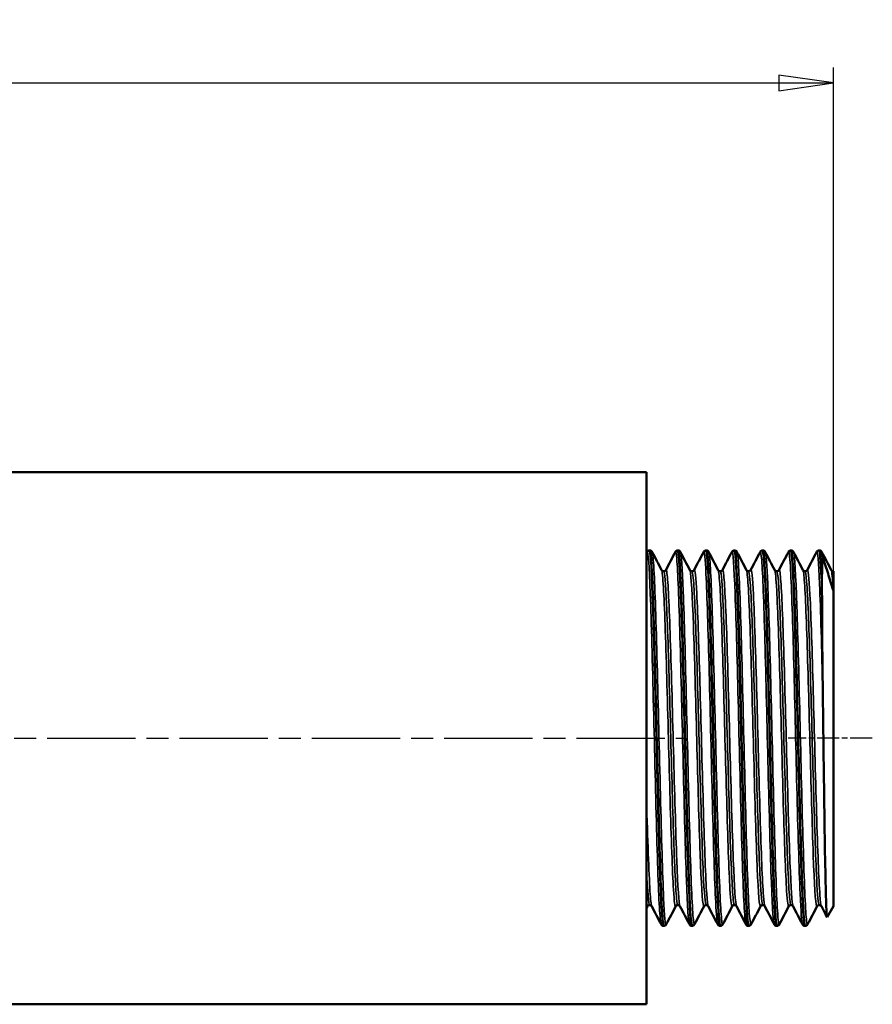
# Model space of a CAD drawing. Header units: millimetres. Extents: x -134 to 549, y -69 to 356.
# Tile 10 of 13: x 55 to 110, y 198 to 261. Entities that reach past the tile are written whole.
import ezdxf

# ---------------------------------------------------------------- set-up
doc = ezdxf.new("R2010")
doc.units = ezdxf.units.MM
doc.linetypes.add('CHAIN', pattern=[0.7087, 0.4724, -0.0591, 0.1181, -0.0591])
for name, color, linetype, lineweight in [('Видимые тонкие (ГОСТ)', 7, 'Continuous', 35), ('Видимый контур (ГОСТ)', 7, 'Continuous', 50), ('Осевая линия (ГОСТ)', 7, 'Continuous', 25), ('Размер (ГОСТ)', 7, 'Continuous', 25)]:
    doc.layers.add(name, color=color, linetype=linetype, lineweight=lineweight)
doc.styles.add('Обычный текст (ГОСТ)', font='GOST Common Italic.ttf')
doc.dimstyles.new('Обычный (ГОСТ)', dxfattribs={"dimtxt": 3.5, "dimasz": 3.5, "dimexe": 1, "dimexo": 0, "dimgap": 0.5, "dimtad": 1, "dimrnd": 1e-08, "dimtxsty": 'Обычный текст (ГОСТ)', "dimblk": 'Filled-1', "dimcen": 0.09, "dimdle": 15, "dimclrd": 256, "dimclre": 256, "dimclrt": 256, "dimazin": 2, "dimtfac": 0.714286, "dimtdec": 3, "dimtmove": 0, "dimatfit": 3, "dimfxl": 1, "dimtolj": 1, "dimlwd": 25, "dimlwe": 25, "dimarcsym": 0})

# ---------------------------------------------------------------- blocks, each defined once
blk = doc.blocks.new('Filled-1')
at = {"color": 0}
for p, q in [((0, 0), (-1, 0.143)), ((-1, 0.143), (-1, -0.143)), ((-1, 0), (0, 0)), ((-1, -0.143), (0, 0))]:
    blk.add_line(p, q, dxfattribs=at)
at = {"color": 0, "flags": 128}
blk.add_lwpolyline([(-1, -0.143), (0, 0), (-1, 0.143), (-1, -0.143)], dxfattribs=at)
at = {"color": 0}
blk.add_solid([(-1, -0.143), (0, 0), (-1, 0.143), (-1, -0.143)], dxfattribs=at)
blk = doc.blocks.new('*D9')
at = {"layer": 'Defpoints', "color": 0, "linetype": 'Continuous', "transparency": 16777216}
for p in [(107.025, 256.997), (25.025, 231.997), (107.025, 224.423)]:
    blk.add_point(p, dxfattribs=at)
at = {"layer": 'Размер (ГОСТ)', "linetype": 'Continuous', "lineweight": 25, "transparency": 16777216}
for p, q in [((25.025, 231.997), (25.025, 257.997)), ((107.025, 224.423), (107.025, 257.997)), ((28.525, 256.997), (103.525, 256.997))]:
    blk.add_line(p, q, dxfattribs=at)
at = {"layer": 'Размер (ГОСТ)', "linetype": 'Continuous', "lineweight": 25, "transparency": 16777216, "xscale": 3.5, "yscale": 3.5, "zscale": 3.5, "rotation": 180}
blk.add_blockref('Filled-1', (25.025, 256.997), dxfattribs=at)
at = {"layer": 'Размер (ГОСТ)', "linetype": 'Continuous', "lineweight": 25, "transparency": 16777216, "xscale": 3.5, "yscale": 3.5, "zscale": 3.5}
blk.add_blockref('Filled-1', (107.025, 256.997), dxfattribs=at)
at = {"layer": 'Размер (ГОСТ)', "linetype": 'Continuous', "lineweight": 25, "transparency": 16777216, "insert": (36.092, 260.997), "char_height": 3.5, "attachment_point": 1, "style": 'Обычный текст (ГОСТ)'}
blk.add_mtext('\\A1;82', dxfattribs=at)

msp = doc.modelspace()

# ---------------------------------------------------------------- linework, layer by layer
at = {"layer": 'Видимые тонкие (ГОСТ)'}
for points, knots in [([(95.962, 202.941), (95.946, 202.969), (95.93, 203.05), (95.915, 203.186), (95.845, 203.782), (95.776, 205.422), (95.707, 207.713), (95.638, 210.015), (95.568, 212.956), (95.499, 215.826), (95.43, 218.683), (95.36, 221.444), (95.291, 223.449), (95.222, 225.457), (95.153, 226.689), (95.084, 226.851), (95.074, 226.875), (95.064, 226.877), (95.054, 226.858)], [44.028637, 44.028637, 44.028637, 44.028637, 44.191976, 44.191976, 44.191976, 44.909544, 44.909544, 44.909544, 45.630741, 45.630741, 45.630741, 46.34867, 46.34867, 46.34867, 47.067402, 47.067402, 47.067402, 47.17023, 47.17023, 47.17023, 47.17023]), ([(96.293, 202.939), (96.236, 202.837), (96.179, 203.431), (96.122, 204.647), (96.053, 206.13), (95.984, 208.526), (95.915, 211.26), (95.845, 213.988), (95.776, 217.03), (95.707, 219.658), (95.638, 222.299), (95.568, 224.499), (95.499, 225.726), (95.461, 226.398), (95.423, 226.776), (95.385, 226.85)], [37.652772, 37.652772, 37.652772, 37.652772, 38.242263, 38.242263, 38.242263, 38.961226, 38.961226, 38.961226, 39.678795, 39.678795, 39.678795, 40.399992, 40.399992, 40.399992, 40.794365, 40.794365, 40.794365, 40.794365]), ([(97.778, 202.937), (97.714, 203.064), (97.651, 204.074), (97.588, 205.778), (97.518, 207.641), (97.449, 210.317), (97.379, 213.163), (97.31, 216.004), (97.241, 218.989), (97.171, 221.401), (97.102, 223.809), (97.033, 225.625), (96.964, 226.411), (96.932, 226.766), (96.901, 226.91), (96.87, 226.85)], [37.745452, 37.745452, 37.745452, 37.745452, 38.404085, 38.404085, 38.404085, 39.12453, 39.12453, 39.12453, 39.844106, 39.844106, 39.844106, 40.56289, 40.56289, 40.56289, 40.887044, 40.887044, 40.887044, 40.887044]), ([(98.109, 202.945), (98.074, 202.878), (98.04, 203.064), (98.005, 203.508), (97.935, 204.397), (97.866, 206.314), (97.796, 208.795), (97.727, 211.272), (97.657, 214.289), (97.588, 217.119), (97.518, 219.944), (97.449, 222.557), (97.379, 224.328), (97.32, 225.847), (97.26, 226.735), (97.201, 226.856)], [31.369587, 31.369587, 31.369587, 31.369587, 31.729528, 31.729528, 31.729528, 32.451944, 32.451944, 32.451944, 33.173336, 33.173336, 33.173336, 33.893781, 33.893781, 33.893781, 34.511179, 34.511179, 34.511179, 34.511179]), ([(99.594, 202.944), (99.551, 203.03), (99.508, 203.507), (99.465, 204.353), (99.395, 205.712), (99.326, 208.012), (99.257, 210.7), (99.188, 213.386), (99.118, 216.437), (99.049, 219.121), (98.98, 221.803), (98.911, 224.096), (98.842, 225.451), (98.79, 226.465), (98.738, 226.946), (98.686, 226.853)], [31.462266, 31.462266, 31.462266, 31.462266, 31.909506, 31.909506, 31.909506, 32.62856, 32.62856, 32.62856, 33.347234, 33.347234, 33.347234, 34.065546, 34.065546, 34.065546, 34.603859, 34.603859, 34.603859, 34.603859]), ([(99.925, 202.94), (99.91, 202.91), (99.896, 202.927), (99.881, 202.992), (99.811, 203.298), (99.742, 204.673), (99.673, 206.786), (99.603, 208.898), (99.534, 211.73), (99.465, 214.6), (99.395, 217.469), (99.326, 220.352), (99.257, 222.558), (99.188, 224.762), (99.118, 226.271), (99.049, 226.722), (99.038, 226.792), (99.028, 226.836), (99.017, 226.855)], [25.086401, 25.086401, 25.086401, 25.086401, 25.239427, 25.239427, 25.239427, 25.959301, 25.959301, 25.959301, 26.678756, 26.678756, 26.678756, 27.397811, 27.397811, 27.397811, 28.116485, 28.116485, 28.116485, 28.227994, 28.227994, 28.227994, 28.227994]), ([(101.41, 202.943), (101.387, 202.985), (101.364, 203.139), (101.341, 203.407), (101.271, 204.218), (101.202, 206.07), (101.132, 208.512), (101.062, 210.952), (100.993, 213.961), (100.923, 216.808), (100.854, 219.654), (100.784, 222.314), (100.714, 224.145), (100.645, 225.975), (100.575, 226.96), (100.506, 226.864), (100.505, 226.862), (100.503, 226.86), (100.502, 226.858)], [25.179081, 25.179081, 25.179081, 25.179081, 25.417698, 25.417698, 25.417698, 26.14105, 26.14105, 26.14105, 26.863845, 26.863845, 26.863845, 27.586105, 27.586105, 27.586105, 28.307848, 28.307848, 28.307848, 28.320674, 28.320674, 28.320674, 28.320674]), ([(101.741, 202.938), (101.678, 202.821), (101.614, 203.591), (101.55, 205.107), (101.481, 206.77), (101.411, 209.317), (101.341, 212.128), (101.271, 214.936), (101.202, 217.984), (101.132, 220.532), (101.062, 223.077), (100.993, 225.1), (100.923, 226.111), (100.893, 226.547), (100.863, 226.793), (100.833, 226.85)], [18.803216, 18.803216, 18.803216, 18.803216, 19.463021, 19.463021, 19.463021, 20.186949, 20.186949, 20.186949, 20.9103, 20.9103, 20.9103, 21.633096, 21.633096, 21.633096, 21.944809, 21.944809, 21.944809, 21.944809]), ([(103.226, 202.937), (103.225, 202.938), (103.224, 202.94), (103.223, 202.942), (103.154, 203.103), (103.085, 204.334), (103.016, 206.339), (102.947, 208.344), (102.877, 211.106), (102.808, 213.964), (102.739, 216.821), (102.67, 219.75), (102.601, 222.048), (102.531, 224.346), (102.462, 225.995), (102.393, 226.6), (102.368, 226.819), (102.343, 226.901), (102.318, 226.851)], [18.895896, 18.895896, 18.895896, 18.895896, 18.905625, 18.905625, 18.905625, 19.624065, 19.624065, 19.624065, 20.342328, 20.342328, 20.342328, 21.060418, 21.060418, 21.060418, 21.77834, 21.77834, 21.77834, 22.037488, 22.037488, 22.037488, 22.037488]), ([(103.557, 202.944), (103.515, 202.866), (103.473, 203.161), (103.431, 203.822), (103.362, 204.912), (103.293, 206.99), (103.223, 209.557), (103.154, 212.123), (103.085, 215.157), (103.016, 217.931), (102.947, 220.704), (102.877, 223.193), (102.808, 224.804), (102.755, 226.037), (102.702, 226.746), (102.649, 226.854)], [12.520031, 12.520031, 12.520031, 12.520031, 12.956253, 12.956253, 12.956253, 13.674876, 13.674876, 13.674876, 14.393316, 14.393316, 14.393316, 15.111578, 15.111578, 15.111578, 15.661624, 15.661624, 15.661624, 15.661624]), ([(105.042, 202.941), (104.99, 203.047), (104.939, 203.727), (104.887, 204.913), (104.817, 206.5), (104.748, 208.977), (104.679, 211.75), (104.609, 214.522), (104.54, 217.564), (104.471, 220.146), (104.401, 222.728), (104.332, 224.826), (104.263, 225.938), (104.22, 226.623), (104.177, 226.929), (104.134, 226.85)], [12.61271, 12.61271, 12.61271, 12.61271, 13.151151, 13.151151, 13.151151, 13.871181, 13.871181, 13.871181, 14.590995, 14.590995, 14.590995, 15.310599, 15.310599, 15.310599, 15.754303, 15.754303, 15.754303, 15.754303]), ([(105.373, 202.943), (105.35, 202.896), (105.327, 202.965), (105.303, 203.154), (105.234, 203.715), (105.164, 205.332), (105.095, 207.614), (105.026, 209.896), (104.956, 212.824), (104.887, 215.692), (104.817, 218.559), (104.748, 221.343), (104.679, 223.372), (104.609, 225.402), (104.54, 226.66), (104.471, 226.846), (104.469, 226.85), (104.467, 226.854), (104.465, 226.858)], [6.236846, 6.236846, 6.236846, 6.236846, 6.479678, 6.479678, 6.479678, 7.200152, 7.200152, 7.200152, 7.920402, 7.920402, 7.920402, 8.640431, 8.640431, 8.640431, 9.360246, 9.360246, 9.360246, 9.378438, 9.378438, 9.378438, 9.378438]), ([(106.345, 217.865), (106.276, 220.656), (106.206, 223.166), (106.137, 224.789), (106.075, 226.239), (106.013, 226.97), (105.95, 226.856)], [8.10451, 8.10451, 8.10451, 8.10451, 8.826182, 8.826182, 8.826182, 9.471118, 9.471118, 9.471118, 9.471118]), ([(96.899, 204.106), (96.851, 204.018), (96.802, 204.376), (96.754, 205.163), (96.682, 206.336), (96.61, 208.45), (96.538, 210.96), (96.466, 213.448), (96.395, 216.301), (96.324, 218.793), (96.252, 221.278), (96.181, 223.381), (96.11, 224.571), (96.07, 225.233), (96.031, 225.609), (95.991, 225.687)], [37.647801, 37.647801, 37.647801, 37.647801, 38.149336, 38.149336, 38.149336, 38.897205, 38.897205, 38.897205, 39.638534, 39.638534, 39.638534, 40.377755, 40.377755, 40.377755, 40.789394, 40.789394, 40.789394, 40.789394]), ([(97.035, 204.184), (97.009, 204.183), (96.982, 204.317), (96.955, 204.59), (96.884, 205.316), (96.813, 207.014), (96.742, 209.257), (96.67, 211.521), (96.598, 214.319), (96.526, 216.934), (96.455, 219.54), (96.383, 221.937), (96.311, 223.516), (96.25, 224.869), (96.189, 225.609), (96.127, 225.615)], [37.699112, 37.699112, 37.699112, 37.699112, 37.977663, 37.977663, 37.977663, 38.715829, 38.715829, 38.715829, 39.46106, 39.46106, 39.46106, 40.203846, 40.203846, 40.203846, 40.840704, 40.840704, 40.840704, 40.840704]), ([(97.172, 204.1), (97.103, 204.234), (97.035, 205.3), (96.967, 207.059), (96.896, 208.887), (96.825, 211.446), (96.754, 214.093), (96.682, 216.781), (96.61, 219.533), (96.538, 221.64), (96.466, 223.729), (96.395, 225.162), (96.324, 225.577), (96.304, 225.694), (96.284, 225.73), (96.264, 225.689)], [37.750423, 37.750423, 37.750423, 37.750423, 38.458859, 38.458859, 38.458859, 39.195495, 39.195495, 39.195495, 39.943364, 39.943364, 39.943364, 40.684693, 40.684693, 40.684693, 40.892015, 40.892015, 40.892015, 40.892015]), ([(98.715, 204.102), (98.703, 204.077), (98.69, 204.082), (98.678, 204.118), (98.607, 204.325), (98.536, 205.546), (98.465, 207.476), (98.393, 209.426), (98.322, 212.08), (98.25, 214.761), (98.178, 217.436), (98.107, 220.111), (98.035, 222.105), (97.964, 224.096), (97.892, 225.389), (97.821, 225.655), (97.816, 225.672), (97.812, 225.685), (97.807, 225.694)], [31.364616, 31.364616, 31.364616, 31.364616, 31.493963, 31.493963, 31.493963, 32.230221, 32.230221, 32.230221, 32.974101, 32.974101, 32.974101, 33.716522, 33.716522, 33.716522, 34.457768, 34.457768, 34.457768, 34.506208, 34.506208, 34.506208, 34.506208]), ([(98.851, 204.179), (98.791, 204.186), (98.73, 204.911), (98.669, 206.241), (98.598, 207.796), (98.527, 210.163), (98.456, 212.746), (98.384, 215.355), (98.312, 218.158), (98.24, 220.438), (98.169, 222.713), (98.097, 224.445), (98.025, 225.189), (97.998, 225.472), (97.971, 225.611), (97.943, 225.61)], [31.415927, 31.415927, 31.415927, 31.415927, 32.04686, 32.04686, 32.04686, 32.784675, 32.784675, 32.784675, 33.529892, 33.529892, 33.529892, 34.273843, 34.273843, 34.273843, 34.557519, 34.557519, 34.557519, 34.557519]), ([(98.988, 204.108), (98.955, 204.169), (98.923, 204.429), (98.891, 204.887), (98.82, 205.891), (98.749, 207.833), (98.678, 210.228), (98.607, 212.621), (98.536, 215.442), (98.465, 217.985), (98.393, 220.554), (98.322, 222.814), (98.25, 224.186), (98.193, 225.271), (98.137, 225.793), (98.08, 225.691)], [31.467237, 31.467237, 31.467237, 31.467237, 31.803517, 31.803517, 31.803517, 32.540122, 32.540122, 32.540122, 33.27638, 33.27638, 33.27638, 34.02026, 34.02026, 34.02026, 34.60883, 34.60883, 34.60883, 34.60883]), ([(100.531, 204.106), (100.482, 204.017), (100.433, 204.387), (100.384, 205.195), (100.313, 206.371), (100.242, 208.464), (100.171, 210.945), (100.099, 213.424), (100.028, 216.267), (99.957, 218.755), (99.886, 221.242), (99.815, 223.351), (99.743, 224.55), (99.703, 225.225), (99.663, 225.608), (99.623, 225.687)], [25.08143, 25.08143, 25.08143, 25.08143, 25.589725, 25.589725, 25.589725, 26.329323, 26.329323, 26.329323, 27.068433, 27.068433, 27.068433, 27.807073, 27.807073, 27.807073, 28.223023, 28.223023, 28.223023, 28.223023]), ([(100.668, 204.184), (100.643, 204.182), (100.618, 204.295), (100.594, 204.526), (100.522, 205.196), (100.451, 206.855), (100.379, 209.082), (100.308, 211.306), (100.236, 214.076), (100.165, 216.687), (100.094, 219.297), (100.022, 221.723), (99.951, 223.35), (99.887, 224.806), (99.823, 225.61), (99.76, 225.616)], [25.132741, 25.132741, 25.132741, 25.132741, 25.388457, 25.388457, 25.388457, 26.130134, 26.130134, 26.130134, 26.871298, 26.871298, 26.871298, 27.611971, 27.611971, 27.611971, 28.274334, 28.274334, 28.274334, 28.274334]), ([(100.804, 204.1), (100.735, 204.234), (100.667, 205.31), (100.598, 207.083), (100.527, 208.926), (100.456, 211.505), (100.384, 214.166), (100.313, 216.826), (100.242, 219.541), (100.171, 221.627), (100.099, 223.712), (100.028, 225.147), (99.957, 225.571), (99.937, 225.692), (99.916, 225.73), (99.896, 225.689)], [25.184052, 25.184052, 25.184052, 25.184052, 25.895774, 25.895774, 25.895774, 26.635884, 26.635884, 26.635884, 27.375482, 27.375482, 27.375482, 28.114591, 28.114591, 28.114591, 28.325645, 28.325645, 28.325645, 28.325645]), ([(102.347, 204.101), (102.338, 204.082), (102.329, 204.081), (102.319, 204.097), (102.248, 204.218), (102.177, 205.355), (102.107, 207.225), (102.033, 209.169), (101.959, 211.886), (101.885, 214.645), (101.814, 217.324), (101.742, 220.014), (101.67, 222.029), (101.599, 224.041), (101.527, 225.359), (101.456, 225.646), (101.45, 225.668), (101.445, 225.684), (101.439, 225.694)], [18.798245, 18.798245, 18.798245, 18.798245, 18.89513, 18.89513, 18.89513, 19.631379, 19.631379, 19.631379, 20.397033, 20.397033, 20.397033, 21.140658, 21.140658, 21.140658, 21.883642, 21.883642, 21.883642, 21.939838, 21.939838, 21.939838, 21.939838]), ([(102.484, 204.181), (102.428, 204.187), (102.373, 204.781), (102.318, 205.893), (102.247, 207.324), (102.176, 209.599), (102.105, 212.148), (102.031, 214.791), (101.957, 217.701), (101.883, 220.094), (101.812, 222.423), (101.74, 224.238), (101.668, 225.074), (101.637, 225.433), (101.606, 225.61), (101.576, 225.609)], [18.849556, 18.849556, 18.849556, 18.849556, 19.423158, 19.423158, 19.423158, 20.160977, 20.160977, 20.160977, 20.926427, 20.926427, 20.926427, 21.671632, 21.671632, 21.671632, 21.991149, 21.991149, 21.991149, 21.991149]), ([(102.62, 204.107), (102.591, 204.162), (102.561, 204.38), (102.532, 204.761), (102.461, 205.684), (102.39, 207.558), (102.319, 209.913), (102.248, 212.268), (102.177, 215.081), (102.107, 217.647), (102.033, 220.316), (101.959, 222.688), (101.885, 224.126), (101.827, 225.251), (101.77, 225.795), (101.712, 225.691)], [18.900867, 18.900867, 18.900867, 18.900867, 19.204869, 19.204869, 19.204869, 19.941289, 19.941289, 19.941289, 20.677538, 20.677538, 20.677538, 21.443192, 21.443192, 21.443192, 22.042459, 22.042459, 22.042459, 22.042459]), ([(104.163, 204.106), (104.117, 204.021), (104.07, 204.35), (104.024, 205.08), (103.953, 206.193), (103.882, 208.23), (103.81, 210.679), (103.739, 213.126), (103.668, 215.96), (103.597, 218.469), (103.526, 220.977), (103.455, 223.136), (103.384, 224.402), (103.341, 225.167), (103.298, 225.602), (103.255, 225.687)], [12.51506, 12.51506, 12.51506, 12.51506, 12.998579, 12.998579, 12.998579, 13.736333, 13.736333, 13.736333, 14.47388, 14.47388, 14.47388, 15.211227, 15.211227, 15.211227, 15.656653, 15.656653, 15.656653, 15.656653]), ([(104.3, 204.183), (104.28, 204.18), (104.26, 204.255), (104.24, 204.408), (104.168, 204.954), (104.097, 206.495), (104.026, 208.641), (103.955, 210.786), (103.883, 213.516), (103.812, 216.14), (103.741, 218.763), (103.67, 221.256), (103.599, 222.988), (103.53, 224.665), (103.461, 225.615), (103.392, 225.617)], [12.566371, 12.566371, 12.566371, 12.566371, 12.774487, 12.774487, 12.774487, 13.514027, 13.514027, 13.514027, 14.253356, 14.253356, 14.253356, 14.992478, 14.992478, 14.992478, 15.707963, 15.707963, 15.707963, 15.707963]), ([(104.436, 204.1), (104.37, 204.232), (104.303, 205.241), (104.237, 206.916), (104.166, 208.71), (104.095, 211.251), (104.024, 213.899), (103.953, 216.547), (103.882, 219.276), (103.81, 221.4), (103.739, 223.523), (103.668, 225.022), (103.597, 225.518), (103.574, 225.68), (103.551, 225.735), (103.528, 225.688)], [12.617681, 12.617681, 12.617681, 12.617681, 13.306774, 13.306774, 13.306774, 14.044738, 14.044738, 14.044738, 14.782492, 14.782492, 14.782492, 15.520039, 15.520039, 15.520039, 15.759274, 15.759274, 15.759274, 15.759274]), ([(105.98, 204.102), (105.968, 204.079), (105.957, 204.081), (105.946, 204.109), (105.874, 204.283), (105.803, 205.483), (105.732, 207.406), (105.661, 209.328), (105.589, 211.953), (105.518, 214.617), (105.447, 217.281), (105.376, 219.958), (105.304, 221.973), (105.233, 223.987), (105.162, 225.319), (105.091, 225.633), (105.084, 225.662), (105.078, 225.682), (105.071, 225.694)], [6.231875, 6.231875, 6.231875, 6.231875, 6.348692, 6.348692, 6.348692, 7.088529, 7.088529, 7.088529, 7.828114, 7.828114, 7.828114, 8.567452, 8.567452, 8.567452, 9.306547, 9.306547, 9.306547, 9.373467, 9.373467, 9.373467, 9.373467]), ([(106.116, 204.181), (106.061, 204.188), (106.007, 204.766), (105.952, 205.853), (105.881, 207.275), (105.809, 209.555), (105.738, 212.114), (105.666, 214.671), (105.595, 217.482), (105.524, 219.833), (105.452, 222.183), (105.381, 224.051), (105.309, 224.962), (105.276, 225.394), (105.242, 225.609), (105.208, 225.609)], [6.283185, 6.283185, 6.283185, 6.283185, 6.849912, 6.849912, 6.849912, 7.591335, 7.591335, 7.591335, 8.332504, 8.332504, 8.332504, 9.073425, 9.073425, 9.073425, 9.424778, 9.424778, 9.424778, 9.424778]), ([(106.252, 204.108), (106.221, 204.166), (106.191, 204.404), (106.16, 204.823), (106.088, 205.792), (106.017, 207.715), (105.946, 210.106), (105.874, 212.496), (105.803, 215.33), (105.732, 217.892), (105.661, 220.453), (105.589, 222.717), (105.518, 224.111), (105.46, 225.246), (105.402, 225.796), (105.344, 225.692)], [6.334496, 6.334496, 6.334496, 6.334496, 6.654756, 6.654756, 6.654756, 7.394851, 7.394851, 7.394851, 8.134688, 8.134688, 8.134688, 8.874273, 8.874273, 8.874273, 9.476089, 9.476089, 9.476089, 9.476089]), ([(95.356, 204.109), (95.319, 204.18), (95.282, 204.509), (95.245, 205.09), (95.172, 206.245), (95.098, 208.386), (95.025, 210.941)], [44.033608, 44.033608, 44.033608, 44.033608, 44.416692, 44.416692, 44.416692, 45.178446, 45.178446, 45.178446, 45.178446])]:
    msp.add_open_spline(points, degree=3, knots=knots, dxfattribs=at)
for points in [[(106.345, 226.444), (106.324, 226.678), (106.303, 226.813), (106.281, 226.852)], [(107.016, 224.406), (106.973, 225.168), (106.93, 225.602), (106.888, 225.687)], [(107.025, 225.617), (107.024, 225.617), (107.024, 225.617), (107.024, 225.617)], [(95.219, 204.178), (95.154, 204.183), (95.09, 205.016), (95.025, 206.515)], [(95.083, 204.105), (95.064, 204.066), (95.044, 204.098), (95.025, 204.207)]]:
    msp.add_open_spline(points, degree=3, dxfattribs=at)
at = {"layer": 'Видимый контур (ГОСТ)'}
for p, q in [((25.025, 231.997), (95.025, 231.997)), ((95.025, 197.797), (95.025, 231.997)), ((95.025, 226.802), (95.054, 226.858)), ((95.211, 226.962), (95.228, 226.962)), ((97.027, 226.962), (97.044, 226.962)), ((98.843, 226.962), (98.86, 226.962)), ((100.659, 226.962), (100.676, 226.962)), ((102.475, 226.962), (102.492, 226.962)), ((104.291, 226.962), (104.308, 226.962)), ((106.107, 226.962), (106.124, 226.962)), ((107.024, 225.617), (107.025, 225.617)), ((107.025, 225.617), (107.025, 225.617)), ((107.025, 225.617), (107.025, 224.395)), ((106.293, 224.977), (106.293, 224.571)), ((107.025, 204.1), (107.025, 224.395)), ((95.083, 204.1), (95.025, 203.988)), ((107.025, 204.1), (106.622, 203.403)), ((96.119, 202.832), (96.136, 202.832)), ((97.935, 202.832), (97.952, 202.832)), ((99.751, 202.832), (99.768, 202.832)), ((101.567, 202.832), (101.584, 202.832)), ((103.383, 202.832), (103.4, 202.832)), ((105.199, 202.832), (105.216, 202.832)), ((25.025, 197.797), (95.025, 197.797))]:
    msp.add_line(p, q, dxfattribs=at)
for points, knots in [([(95.054, 226.858), (95.061, 226.872), (95.071, 226.89), (95.104, 226.922), (95.119, 226.933), (95.159, 226.953), (95.184, 226.961), (95.21, 226.962)], [0, 0, 0, 0, 0.02818101, 0.02818101, 0.04284015, 0.04284015, 0.05802253, 0.05802253, 0.05802253, 0.05802253]), ([(95.21, 226.961), (95.218, 226.962), (95.225, 226.951), (95.233, 226.927), (95.302, 226.705), (95.372, 225.403), (95.441, 223.333), (95.51, 221.263), (95.58, 218.445), (95.649, 215.555), (95.718, 212.665), (95.788, 209.729), (95.857, 207.452), (95.926, 205.176), (95.996, 203.578), (96.065, 203.041), (96.083, 202.902), (96.101, 202.835), (96.119, 202.837)], [-47.124957, -47.124957, -47.124957, -47.124957, -47.04735, -47.04735, -47.04735, -46.327362, -46.327362, -46.327362, -45.607616, -45.607616, -45.607616, -44.888107, -44.888107, -44.888107, -44.168831, -44.168831, -44.168831, -43.982297, -43.982297, -43.982297, -43.982297]), ([(95.228, 226.962), (95.265, 226.96), (95.299, 226.946), (95.343, 226.916), (95.356, 226.901), (95.374, 226.877), (95.38, 226.867), (95.385, 226.858)], [0, 0, 0, 0, 0.02098039, 0.02098039, 0.04046076, 0.04046076, 0.05799333, 0.05799333, 0.05799333, 0.05799333]), ([(96.136, 202.835), (96.123, 202.833), (96.11, 202.868), (96.097, 202.94), (96.028, 203.325), (95.959, 204.776), (95.89, 206.946), (95.818, 209.209), (95.746, 212.235), (95.674, 215.243), (95.604, 218.134), (95.535, 220.982), (95.466, 223.102), (95.397, 225.214), (95.328, 226.586), (95.259, 226.893), (95.248, 226.939), (95.238, 226.961), (95.228, 226.96)], [37.698045, 37.698045, 37.698045, 37.698045, 37.83295, 37.83295, 37.83295, 38.550359, 38.550359, 38.550359, 39.298556, 39.298556, 39.298556, 40.017772, 40.017772, 40.017772, 40.733926, 40.733926, 40.733926, 40.840704, 40.840704, 40.840704, 40.840704]), ([(96.87, 226.858), (96.878, 226.872), (96.887, 226.89), (96.92, 226.922), (96.935, 226.933), (96.975, 226.953), (97, 226.961), (97.027, 226.962)], [0, 0, 0, 0, 0.02818101, 0.02818101, 0.04284015, 0.04284015, 0.05802253, 0.05802253, 0.05802253, 0.05802253]), ([(97.027, 226.955), (97.052, 226.958), (97.078, 226.821), (97.103, 226.541), (97.173, 225.785), (97.242, 223.991), (97.311, 221.588), (97.38, 219.186), (97.449, 216.197), (97.518, 213.334), (97.588, 210.473), (97.657, 207.763), (97.726, 205.853), (97.795, 203.943), (97.864, 202.849), (97.933, 202.832), (97.934, 202.832), (97.934, 202.832), (97.935, 202.832)], [-40.841771, -40.841771, -40.841771, -40.841771, -40.575771, -40.575771, -40.575771, -39.85779, -39.85779, -39.85779, -39.140008, -39.140008, -39.140008, -38.42242, -38.42242, -38.42242, -37.705022, -37.705022, -37.705022, -37.699112, -37.699112, -37.699112, -37.699112]), ([(97.044, 226.962), (97.081, 226.96), (97.115, 226.946), (97.159, 226.916), (97.172, 226.901), (97.19, 226.877), (97.196, 226.867), (97.201, 226.858)], [0, 0, 0, 0, 0.02098039, 0.02098039, 0.04046076, 0.04046076, 0.05799333, 0.05799333, 0.05799333, 0.05799333]), ([(97.952, 202.833), (97.889, 202.836), (97.827, 203.709), (97.764, 205.295), (97.695, 207.048), (97.625, 209.657), (97.556, 212.494), (97.487, 215.327), (97.417, 218.364), (97.348, 220.875), (97.279, 223.384), (97.21, 225.346), (97.141, 226.294), (97.108, 226.735), (97.076, 226.955), (97.044, 226.954)], [31.41486, 31.41486, 31.41486, 31.41486, 32.066308, 32.066308, 32.066308, 32.786176, 32.786176, 32.786176, 33.505113, 33.505113, 33.505113, 34.223196, 34.223196, 34.223196, 34.557519, 34.557519, 34.557519, 34.557519]), ([(98.686, 226.858), (98.694, 226.872), (98.704, 226.89), (98.736, 226.922), (98.751, 226.933), (98.791, 226.953), (98.816, 226.961), (98.843, 226.962)], [0, 0, 0, 0, 0.02818101, 0.02818101, 0.04284015, 0.04284015, 0.05802253, 0.05802253, 0.05802253, 0.05802253]), ([(98.843, 226.955), (98.885, 226.954), (98.927, 226.574), (98.969, 225.829), (99.038, 224.611), (99.107, 222.424), (99.176, 219.791), (99.245, 217.158), (99.314, 214.101), (99.383, 211.348), (99.455, 208.477), (99.527, 205.965), (99.599, 204.458), (99.65, 203.399), (99.7, 202.843), (99.751, 202.837)], [-34.558586, -34.558586, -34.558586, -34.558586, -34.120713, -34.120713, -34.120713, -33.404356, -33.404356, -33.404356, -32.688155, -32.688155, -32.688155, -31.941159, -31.941159, -31.941159, -31.415927, -31.415927, -31.415927, -31.415927]), ([(98.86, 226.962), (98.897, 226.96), (98.931, 226.946), (98.975, 226.916), (98.988, 226.901), (99.006, 226.877), (99.012, 226.867), (99.017, 226.858)], [0, 0, 0, 0, 0.02098039, 0.02098039, 0.04046076, 0.04046076, 0.05799333, 0.05799333, 0.05799333, 0.05799333]), ([(99.768, 202.839), (99.724, 202.841), (99.679, 203.263), (99.635, 204.087), (99.566, 205.37), (99.497, 207.614), (99.427, 210.282), (99.358, 212.948), (99.289, 216.015), (99.22, 218.75), (99.151, 221.484), (99.082, 223.862), (99.013, 225.316), (98.962, 226.388), (98.911, 226.951), (98.86, 226.957)], [25.131674, 25.131674, 25.131674, 25.131674, 25.592967, 25.592967, 25.592967, 26.310979, 26.310979, 26.310979, 27.028596, 27.028596, 27.028596, 27.745837, 27.745837, 27.745837, 28.274334, 28.274334, 28.274334, 28.274334]), ([(100.502, 226.858), (100.51, 226.872), (100.52, 226.89), (100.552, 226.922), (100.567, 226.933), (100.607, 226.953), (100.632, 226.961), (100.659, 226.962)], [0, 0, 0, 0, 0.02818101, 0.02818101, 0.04284015, 0.04284015, 0.05802253, 0.05802253, 0.05802253, 0.05802253]), ([(100.659, 226.961), (100.723, 226.959), (100.787, 226.048), (100.851, 224.402), (100.92, 222.62), (100.99, 219.99), (101.059, 217.146), (101.128, 214.304), (101.198, 211.272), (101.267, 208.779), (101.336, 206.287), (101.405, 204.355), (101.475, 203.445), (101.505, 203.04), (101.536, 202.839), (101.567, 202.84)], [-28.275401, -28.275401, -28.275401, -28.275401, -27.610835, -27.610835, -27.610835, -26.891052, -26.891052, -26.891052, -26.171741, -26.171741, -26.171741, -25.452882, -25.452882, -25.452882, -25.132741, -25.132741, -25.132741, -25.132741]), ([(101.584, 202.839), (101.559, 202.836), (101.534, 202.968), (101.509, 203.239), (101.439, 203.987), (101.37, 205.787), (101.3, 208.205), (101.231, 210.62), (101.161, 213.63), (101.091, 216.507), (101.022, 219.382), (100.952, 222.099), (100.883, 224.002), (100.814, 225.891), (100.745, 226.961), (100.676, 226.962)], [18.848489, 18.848489, 18.848489, 18.848489, 19.109917, 19.109917, 19.109917, 19.832351, 19.832351, 19.832351, 20.554216, 20.554216, 20.554216, 21.27553, 21.27553, 21.27553, 21.991149, 21.991149, 21.991149, 21.991149]), ([(100.676, 226.962), (100.713, 226.96), (100.747, 226.946), (100.791, 226.916), (100.804, 226.901), (100.822, 226.877), (100.828, 226.867), (100.833, 226.858)], [0, 0, 0, 0, 0.02098039, 0.02098039, 0.04046076, 0.04046076, 0.05799333, 0.05799333, 0.05799333, 0.05799333]), ([(102.318, 226.858), (102.326, 226.872), (102.336, 226.89), (102.368, 226.922), (102.383, 226.933), (102.423, 226.953), (102.448, 226.961), (102.475, 226.962)], [0, 0, 0, 0, 0.02818101, 0.02818101, 0.04284015, 0.04284015, 0.05802253, 0.05802253, 0.05802253, 0.05802253]), ([(102.475, 226.959), (102.487, 226.961), (102.499, 226.93), (102.512, 226.866), (102.581, 226.502), (102.65, 225.075), (102.719, 222.923), (102.788, 220.773), (102.857, 217.917), (102.926, 215.037), (102.996, 212.109), (103.066, 209.182), (103.136, 206.974), (103.206, 204.785), (103.275, 203.321), (103.345, 202.938), (103.358, 202.867), (103.37, 202.834), (103.383, 202.835)], [-21.992215, -21.992215, -21.992215, -21.992215, -21.864703, -21.864703, -21.864703, -21.148159, -21.148159, -21.148159, -20.431935, -20.431935, -20.431935, -19.703956, -19.703956, -19.703956, -18.981991, -18.981991, -18.981991, -18.849556, -18.849556, -18.849556, -18.849556]), ([(102.492, 226.962), (102.529, 226.96), (102.563, 226.946), (102.607, 226.916), (102.62, 226.901), (102.639, 226.877), (102.644, 226.867), (102.649, 226.858)], [0, 0, 0, 0, 0.02098039, 0.02098039, 0.04046076, 0.04046076, 0.05799333, 0.05799333, 0.05799333, 0.05799333]), ([(103.401, 202.833), (103.395, 202.832), (103.39, 202.838), (103.384, 202.851), (103.315, 203.013), (103.246, 204.248), (103.177, 206.263), (103.108, 208.277), (103.039, 211.052), (102.969, 213.927), (102.9, 216.8), (102.831, 219.748), (102.762, 222.067), (102.693, 224.385), (102.624, 226.054), (102.555, 226.677), (102.534, 226.866), (102.513, 226.958), (102.492, 226.956)], [12.565304, 12.565304, 12.565304, 12.565304, 12.622401, 12.622401, 12.622401, 13.339614, 13.339614, 13.339614, 14.056647, 14.056647, 14.056647, 14.773504, 14.773504, 14.773504, 15.49019, 15.49019, 15.49019, 15.707963, 15.707963, 15.707963, 15.707963]), ([(104.134, 226.858), (104.142, 226.872), (104.152, 226.89), (104.185, 226.922), (104.199, 226.933), (104.239, 226.953), (104.265, 226.961), (104.291, 226.962)], [0, 0, 0, 0, 0.02818101, 0.02818101, 0.04284015, 0.04284015, 0.05802253, 0.05802253, 0.05802253, 0.05802253]), ([(104.291, 226.954), (104.322, 226.956), (104.353, 226.754), (104.384, 226.346), (104.453, 225.436), (104.522, 223.511), (104.591, 221.029), (104.662, 218.481), (104.733, 215.368), (104.804, 212.469), (104.873, 209.629), (104.943, 207.02), (105.012, 205.272), (105.075, 203.702), (105.137, 202.839), (105.199, 202.833)], [-15.70903, -15.70903, -15.70903, -15.70903, -15.386921, -15.386921, -15.386921, -14.670319, -14.670319, -14.670319, -13.934564, -13.934564, -13.934564, -13.213537, -13.213537, -13.213537, -12.566371, -12.566371, -12.566371, -12.566371]), ([(105.217, 202.835), (105.159, 202.839), (105.102, 203.56), (105.045, 204.902), (104.975, 206.521), (104.906, 209.029), (104.837, 211.824), (104.768, 214.619), (104.698, 217.677), (104.629, 220.265), (104.56, 222.853), (104.491, 224.948), (104.421, 226.05), (104.384, 226.65), (104.346, 226.953), (104.308, 226.954)], [6.282118, 6.282118, 6.282118, 6.282118, 6.87764, 6.87764, 6.87764, 7.596465, 7.596465, 7.596465, 8.315072, 8.315072, 8.315072, 9.033466, 9.033466, 9.033466, 9.424778, 9.424778, 9.424778, 9.424778]), ([(104.309, 226.962), (104.345, 226.96), (104.379, 226.946), (104.423, 226.916), (104.436, 226.901), (104.455, 226.877), (104.461, 226.867), (104.465, 226.858)], [0, 0, 0, 0, 0.02098039, 0.02098039, 0.04046076, 0.04046076, 0.05799333, 0.05799333, 0.05799333, 0.05799333]), ([(105.95, 226.858), (105.958, 226.872), (105.968, 226.89), (106.001, 226.922), (106.016, 226.933), (106.055, 226.953), (106.081, 226.961), (106.107, 226.962)], [0, 0, 0, 0, 0.02818101, 0.02818101, 0.04284015, 0.04284015, 0.05802253, 0.05802253, 0.05802253, 0.05802253]), ([(106.107, 226.958), (106.16, 226.954), (106.213, 226.346), (106.266, 225.197), (106.275, 225.003), (106.284, 224.794), (106.293, 224.571)], [-9.4258448, -9.4258448, -9.4258448, -9.4258448, -8.877013, -8.877013, -8.877013, -8.7842752, -8.7842752, -8.7842752, -8.7842752]), ([(106.125, 226.962), (106.161, 226.96), (106.195, 226.946), (106.239, 226.916), (106.252, 226.901), (106.271, 226.877), (106.277, 226.867), (106.281, 226.858)], [0, 0, 0, 0, 0.02098039, 0.02098039, 0.04046076, 0.04046076, 0.05799333, 0.05799333, 0.05799333, 0.05799333]), ([(106.293, 224.977), (106.294, 225.858), (106.304, 226.23), (106.321, 226.415), (106.326, 226.445), (106.334, 226.455), (106.335, 226.457), (106.338, 226.456), (106.338, 226.456), (106.339, 226.455), (106.34, 226.454), (106.341, 226.454), (106.341, 226.453), (106.341, 226.453), (106.341, 226.452), (106.342, 226.451), (106.342, 226.451), (106.343, 226.45), (106.343, 226.449), (106.344, 226.447), (106.345, 226.445), (106.345, 226.444)], [-0.08370837, -0.08370837, -0.08370837, -0.08370837, -0.02775458, -0.02775458, -0.00695173, -0.00695173, -0.00317568, -0.00317568, -0.00214868, -0.00214868, -0.00173698, -0.00173698, -0.00150683, -0.00150683, -0.00131944, -0.00131944, -0.00110964, -0.00110964, -0.00078481, -0.00078481, 0, 0, 0, 0]), ([(106.345, 226.444), (106.455, 226.142), (106.567, 225.817), (106.79, 225.134), (106.902, 224.779), (107.016, 224.406)], [-0.2926287, -0.2926287, -0.2926287, -0.2926287, -0.1433751, -0.1433751, 0, 0, 0, 0]), ([(95.991, 225.695), (95.994, 225.689), (95.999, 225.678), (96.026, 225.652), (96.04, 225.641), (96.077, 225.623), (96.102, 225.617), (96.127, 225.617)], [0, 0, 0, 0, 0.0282149, 0.0282149, 0.04301792, 0.04301792, 0.0583715, 0.0583715, 0.0583715, 0.0583715]), ([(96.127, 225.617), (96.163, 225.617), (96.197, 225.631), (96.236, 225.657), (96.246, 225.669), (96.259, 225.686), (96.262, 225.691), (96.264, 225.695)], [0, 0, 0, 0, 0.02189112, 0.02189112, 0.04086369, 0.04086369, 0.05834631, 0.05834631, 0.05834631, 0.05834631]), ([(97.807, 225.695), (97.81, 225.689), (97.815, 225.678), (97.843, 225.652), (97.856, 225.641), (97.894, 225.623), (97.918, 225.617), (97.943, 225.617)], [0, 0, 0, 0, 0.0282149, 0.0282149, 0.04301792, 0.04301792, 0.0583715, 0.0583715, 0.0583715, 0.0583715]), ([(97.943, 225.617), (97.979, 225.617), (98.013, 225.631), (98.052, 225.657), (98.063, 225.669), (98.075, 225.686), (98.078, 225.691), (98.08, 225.695)], [0, 0, 0, 0, 0.02189112, 0.02189112, 0.04086369, 0.04086369, 0.05834631, 0.05834631, 0.05834631, 0.05834631]), ([(99.623, 225.695), (99.626, 225.689), (99.631, 225.678), (99.659, 225.652), (99.672, 225.641), (99.71, 225.623), (99.734, 225.617), (99.76, 225.617)], [0, 0, 0, 0, 0.0282149, 0.0282149, 0.04301792, 0.04301792, 0.0583715, 0.0583715, 0.0583715, 0.0583715]), ([(99.76, 225.617), (99.795, 225.617), (99.829, 225.631), (99.868, 225.657), (99.879, 225.669), (99.891, 225.686), (99.894, 225.691), (99.896, 225.695)], [0, 0, 0, 0, 0.02189112, 0.02189112, 0.04086369, 0.04086369, 0.05834631, 0.05834631, 0.05834631, 0.05834631]), ([(101.439, 225.695), (101.442, 225.689), (101.448, 225.678), (101.475, 225.652), (101.488, 225.641), (101.526, 225.623), (101.551, 225.617), (101.576, 225.617)], [0, 0, 0, 0, 0.0282149, 0.0282149, 0.04301792, 0.04301792, 0.0583715, 0.0583715, 0.0583715, 0.0583715]), ([(101.576, 225.617), (101.611, 225.617), (101.646, 225.631), (101.685, 225.657), (101.695, 225.669), (101.707, 225.686), (101.71, 225.691), (101.712, 225.695)], [0, 0, 0, 0, 0.02189112, 0.02189112, 0.04086369, 0.04086369, 0.05834631, 0.05834631, 0.05834631, 0.05834631]), ([(103.255, 225.695), (103.258, 225.689), (103.264, 225.678), (103.291, 225.652), (103.304, 225.641), (103.342, 225.623), (103.367, 225.617), (103.392, 225.617)], [0, 0, 0, 0, 0.0282149, 0.0282149, 0.04301792, 0.04301792, 0.0583715, 0.0583715, 0.0583715, 0.0583715]), ([(103.392, 225.617), (103.428, 225.617), (103.462, 225.631), (103.501, 225.657), (103.511, 225.669), (103.523, 225.686), (103.526, 225.691), (103.528, 225.695)], [0, 0, 0, 0, 0.02189112, 0.02189112, 0.04086369, 0.04086369, 0.05834631, 0.05834631, 0.05834631, 0.05834631]), ([(105.071, 225.695), (105.074, 225.689), (105.08, 225.678), (105.107, 225.652), (105.12, 225.641), (105.158, 225.623), (105.183, 225.617), (105.208, 225.617)], [0, 0, 0, 0, 0.0282149, 0.0282149, 0.04301792, 0.04301792, 0.0583715, 0.0583715, 0.0583715, 0.0583715]), ([(105.208, 225.617), (105.244, 225.617), (105.278, 225.631), (105.317, 225.657), (105.327, 225.669), (105.339, 225.686), (105.342, 225.691), (105.344, 225.695)], [0, 0, 0, 0, 0.02189112, 0.02189112, 0.04086369, 0.04086369, 0.05834631, 0.05834631, 0.05834631, 0.05834631]), ([(106.888, 225.695), (106.891, 225.689), (106.896, 225.678), (106.923, 225.652), (106.937, 225.641), (106.974, 225.623), (106.999, 225.617), (107.024, 225.617)], [0, 0, 0, 0, 0.0282149, 0.0282149, 0.04301792, 0.04301792, 0.0583715, 0.0583715, 0.0583715, 0.0583715]), ([(106.345, 217.865), (106.328, 219.177), (106.317, 220.428), (106.299, 222.722), (106.293, 223.743), (106.293, 224.571)], [-0.8193964, -0.8193964, -0.8193964, -0.8193964, -0.415149, -0.415149, 0, 0, 0, 0]), ([(107.016, 224.406), (107.017, 224.403), (107.018, 224.401), (107.019, 224.399), (107.019, 224.398), (107.019, 224.397), (107.02, 224.397), (107.02, 224.396), (107.02, 224.396), (107.021, 224.395), (107.021, 224.395), (107.022, 224.394), (107.023, 224.394), (107.024, 224.394), (107.024, 224.395), (107.025, 224.395)], [-0.61875625, -0.61875625, -0.61875625, -0.61875625, -0.61079654, -0.61079654, -0.60798603, -0.60798603, -0.60582736, -0.60582736, -0.60350584, -0.60350584, -0.60006669, -0.60006669, -0.59362257, -0.59362257, -0.58629588, -0.58629588, -0.58629588, -0.58629588]), ([(106.622, 203.403), (106.609, 203.38), (106.595, 203.491), (106.562, 204.097), (106.543, 204.743), (106.503, 206.535), (106.483, 207.668), (106.444, 210.28), (106.424, 211.736), (106.385, 214.788), (106.365, 216.353), (106.345, 217.865)], [-2.145619, -2.145619, -2.145619, -2.145619, -1.839493, -1.839493, -1.385499, -1.385499, -0.927586, -0.927586, -0.465752, -0.465752, 0, 0, 0, 0]), ([(95.219, 204.177), (95.184, 204.177), (95.149, 204.164), (95.11, 204.137), (95.1, 204.125), (95.088, 204.109), (95.085, 204.103), (95.083, 204.1)], [0, 0, 0, 0, 0.02189112, 0.02189112, 0.04086369, 0.04086369, 0.05834631, 0.05834631, 0.05834631, 0.05834631]), ([(95.356, 204.1), (95.353, 204.105), (95.347, 204.117), (95.32, 204.143), (95.307, 204.153), (95.269, 204.171), (95.244, 204.177), (95.219, 204.177)], [0, 0, 0, 0, 0.0282149, 0.0282149, 0.04301792, 0.04301792, 0.0583715, 0.0583715, 0.0583715, 0.0583715]), ([(97.035, 204.177), (97, 204.177), (96.966, 204.164), (96.926, 204.137), (96.916, 204.125), (96.904, 204.109), (96.901, 204.103), (96.899, 204.1)], [0, 0, 0, 0, 0.02189112, 0.02189112, 0.04086369, 0.04086369, 0.05834631, 0.05834631, 0.05834631, 0.05834631]), ([(97.172, 204.1), (97.169, 204.105), (97.164, 204.117), (97.136, 204.143), (97.123, 204.153), (97.085, 204.171), (97.06, 204.177), (97.035, 204.177)], [0, 0, 0, 0, 0.0282149, 0.0282149, 0.04301792, 0.04301792, 0.0583715, 0.0583715, 0.0583715, 0.0583715]), ([(98.851, 204.177), (98.816, 204.177), (98.782, 204.164), (98.743, 204.137), (98.732, 204.125), (98.72, 204.109), (98.717, 204.103), (98.715, 204.1)], [0, 0, 0, 0, 0.02189112, 0.02189112, 0.04086369, 0.04086369, 0.05834631, 0.05834631, 0.05834631, 0.05834631]), ([(98.988, 204.1), (98.985, 204.105), (98.98, 204.117), (98.952, 204.143), (98.939, 204.153), (98.901, 204.171), (98.877, 204.177), (98.851, 204.177)], [0, 0, 0, 0, 0.0282149, 0.0282149, 0.04301792, 0.04301792, 0.0583715, 0.0583715, 0.0583715, 0.0583715]), ([(100.668, 204.177), (100.632, 204.177), (100.598, 204.164), (100.559, 204.137), (100.548, 204.125), (100.536, 204.109), (100.533, 204.103), (100.531, 204.1)], [0, 0, 0, 0, 0.02189112, 0.02189112, 0.04086369, 0.04086369, 0.05834631, 0.05834631, 0.05834631, 0.05834631]), ([(100.804, 204.1), (100.801, 204.105), (100.796, 204.117), (100.768, 204.143), (100.755, 204.153), (100.718, 204.171), (100.693, 204.177), (100.668, 204.177)], [0, 0, 0, 0, 0.0282149, 0.0282149, 0.04301792, 0.04301792, 0.0583715, 0.0583715, 0.0583715, 0.0583715]), ([(102.484, 204.177), (102.448, 204.177), (102.414, 204.164), (102.375, 204.137), (102.365, 204.125), (102.352, 204.109), (102.349, 204.103), (102.347, 204.1)], [0, 0, 0, 0, 0.02189112, 0.02189112, 0.04086369, 0.04086369, 0.05834631, 0.05834631, 0.05834631, 0.05834631]), ([(102.62, 204.1), (102.617, 204.105), (102.612, 204.117), (102.585, 204.143), (102.571, 204.153), (102.534, 204.171), (102.509, 204.177), (102.484, 204.177)], [0, 0, 0, 0, 0.0282149, 0.0282149, 0.04301792, 0.04301792, 0.0583715, 0.0583715, 0.0583715, 0.0583715]), ([(104.3, 204.177), (104.264, 204.177), (104.23, 204.164), (104.191, 204.137), (104.181, 204.125), (104.168, 204.109), (104.165, 204.103), (104.163, 204.1)], [0, 0, 0, 0, 0.02189112, 0.02189112, 0.04086369, 0.04086369, 0.05834631, 0.05834631, 0.05834631, 0.05834631]), ([(104.436, 204.1), (104.433, 204.105), (104.428, 204.117), (104.401, 204.143), (104.387, 204.153), (104.35, 204.171), (104.325, 204.177), (104.3, 204.177)], [0, 0, 0, 0, 0.0282149, 0.0282149, 0.04301792, 0.04301792, 0.0583715, 0.0583715, 0.0583715, 0.0583715]), ([(106.116, 204.177), (106.08, 204.177), (106.046, 204.164), (106.007, 204.137), (105.997, 204.125), (105.984, 204.109), (105.981, 204.103), (105.98, 204.1)], [0, 0, 0, 0, 0.02189112, 0.02189112, 0.04086369, 0.04086369, 0.05834631, 0.05834631, 0.05834631, 0.05834631]), ([(106.252, 204.1), (106.249, 204.105), (106.244, 204.117), (106.217, 204.143), (106.203, 204.153), (106.166, 204.171), (106.141, 204.177), (106.116, 204.177)], [0, 0, 0, 0, 0.0282149, 0.0282149, 0.04301792, 0.04301792, 0.0583715, 0.0583715, 0.0583715, 0.0583715]), ([(96.119, 202.832), (96.082, 202.834), (96.048, 202.848), (96.004, 202.878), (95.991, 202.893), (95.972, 202.917), (95.967, 202.927), (95.962, 202.937)], [0, 0, 0, 0, 0.02098039, 0.02098039, 0.04046076, 0.04046076, 0.05799333, 0.05799333, 0.05799333, 0.05799333]), ([(96.293, 202.937), (96.285, 202.922), (96.275, 202.904), (96.243, 202.873), (96.228, 202.861), (96.188, 202.841), (96.163, 202.833), (96.136, 202.832)], [0, 0, 0, 0, 0.02818101, 0.02818101, 0.04284015, 0.04284015, 0.05802253, 0.05802253, 0.05802253, 0.05802253]), ([(97.935, 202.832), (97.898, 202.834), (97.864, 202.848), (97.82, 202.878), (97.807, 202.893), (97.789, 202.917), (97.783, 202.927), (97.778, 202.937)], [0, 0, 0, 0, 0.02098039, 0.02098039, 0.04046076, 0.04046076, 0.05799333, 0.05799333, 0.05799333, 0.05799333]), ([(98.109, 202.937), (98.101, 202.922), (98.091, 202.904), (98.059, 202.873), (98.044, 202.861), (98.004, 202.841), (97.979, 202.833), (97.952, 202.832)], [0, 0, 0, 0, 0.02818101, 0.02818101, 0.04284015, 0.04284015, 0.05802253, 0.05802253, 0.05802253, 0.05802253]), ([(99.751, 202.832), (99.714, 202.834), (99.68, 202.848), (99.636, 202.878), (99.623, 202.893), (99.605, 202.917), (99.599, 202.927), (99.594, 202.937)], [0, 0, 0, 0, 0.02098039, 0.02098039, 0.04046076, 0.04046076, 0.05799333, 0.05799333, 0.05799333, 0.05799333]), ([(99.925, 202.937), (99.917, 202.922), (99.907, 202.904), (99.875, 202.873), (99.86, 202.861), (99.82, 202.841), (99.795, 202.833), (99.768, 202.832)], [0, 0, 0, 0, 0.02818101, 0.02818101, 0.04284015, 0.04284015, 0.05802253, 0.05802253, 0.05802253, 0.05802253]), ([(101.567, 202.832), (101.53, 202.834), (101.496, 202.848), (101.452, 202.878), (101.439, 202.893), (101.421, 202.917), (101.415, 202.927), (101.41, 202.937)], [0, 0, 0, 0, 0.02098039, 0.02098039, 0.04046076, 0.04046076, 0.05799333, 0.05799333, 0.05799333, 0.05799333]), ([(101.741, 202.937), (101.733, 202.922), (101.724, 202.904), (101.691, 202.873), (101.676, 202.861), (101.636, 202.841), (101.611, 202.833), (101.584, 202.832)], [0, 0, 0, 0, 0.02818101, 0.02818101, 0.04284015, 0.04284015, 0.05802253, 0.05802253, 0.05802253, 0.05802253]), ([(103.383, 202.832), (103.346, 202.834), (103.312, 202.848), (103.269, 202.878), (103.255, 202.893), (103.237, 202.917), (103.231, 202.927), (103.226, 202.937)], [0, 0, 0, 0, 0.02098039, 0.02098039, 0.04046076, 0.04046076, 0.05799333, 0.05799333, 0.05799333, 0.05799333]), ([(103.557, 202.937), (103.55, 202.922), (103.54, 202.904), (103.507, 202.873), (103.492, 202.861), (103.452, 202.841), (103.427, 202.833), (103.401, 202.832)], [0, 0, 0, 0, 0.02818101, 0.02818101, 0.04284015, 0.04284015, 0.05802253, 0.05802253, 0.05802253, 0.05802253]), ([(105.199, 202.832), (105.163, 202.834), (105.129, 202.848), (105.085, 202.878), (105.071, 202.893), (105.053, 202.917), (105.047, 202.927), (105.042, 202.937)], [0, 0, 0, 0, 0.02098039, 0.02098039, 0.04046076, 0.04046076, 0.05799333, 0.05799333, 0.05799333, 0.05799333]), ([(105.373, 202.937), (105.366, 202.922), (105.356, 202.904), (105.323, 202.873), (105.308, 202.861), (105.269, 202.841), (105.243, 202.833), (105.217, 202.832)], [0, 0, 0, 0, 0.02818101, 0.02818101, 0.04284015, 0.04284015, 0.05802253, 0.05802253, 0.05802253, 0.05802253])]:
    msp.add_open_spline(points, degree=3, knots=knots, dxfattribs=at)
for points in [[(95.385, 226.858), (95.587, 226.47), (95.789, 226.082), (95.991, 225.695)], [(96.264, 225.695), (96.466, 226.082), (96.668, 226.47), (96.87, 226.858)], [(97.201, 226.858), (97.403, 226.47), (97.605, 226.082), (97.807, 225.695)], [(98.08, 225.695), (98.282, 226.082), (98.484, 226.47), (98.686, 226.858)], [(99.017, 226.858), (99.219, 226.47), (99.421, 226.082), (99.623, 225.695)], [(99.896, 225.695), (100.098, 226.082), (100.3, 226.47), (100.502, 226.858)], [(100.833, 226.858), (101.035, 226.47), (101.237, 226.082), (101.439, 225.695)], [(101.712, 225.695), (101.914, 226.082), (102.116, 226.47), (102.318, 226.858)], [(102.649, 226.858), (102.851, 226.47), (103.053, 226.082), (103.255, 225.695)], [(103.528, 225.695), (103.73, 226.082), (103.932, 226.47), (104.134, 226.858)], [(104.465, 226.858), (104.667, 226.47), (104.869, 226.082), (105.071, 225.695)], [(105.344, 225.695), (105.546, 226.082), (105.748, 226.47), (105.95, 226.858)], [(106.293, 224.977), (106.236, 226.263), (106.18, 226.952), (106.124, 226.959)], [(106.281, 226.858), (106.483, 226.47), (106.685, 226.082), (106.888, 225.695)], [(95.962, 202.937), (95.76, 203.324), (95.558, 203.712), (95.356, 204.1)], [(96.899, 204.1), (96.697, 203.712), (96.495, 203.324), (96.293, 202.937)], [(97.778, 202.937), (97.576, 203.324), (97.374, 203.712), (97.172, 204.1)], [(98.715, 204.1), (98.513, 203.712), (98.311, 203.324), (98.109, 202.937)], [(99.594, 202.937), (99.392, 203.324), (99.19, 203.712), (98.988, 204.1)], [(100.531, 204.1), (100.329, 203.712), (100.127, 203.324), (99.925, 202.937)], [(101.41, 202.937), (101.208, 203.324), (101.006, 203.712), (100.804, 204.1)], [(102.347, 204.1), (102.145, 203.712), (101.943, 203.324), (101.741, 202.937)], [(103.226, 202.937), (103.024, 203.324), (102.822, 203.712), (102.62, 204.1)], [(104.163, 204.1), (103.961, 203.712), (103.759, 203.324), (103.557, 202.937)], [(105.042, 202.937), (104.84, 203.324), (104.638, 203.712), (104.436, 204.1)], [(105.98, 204.1), (105.777, 203.712), (105.575, 203.324), (105.373, 202.937)], [(106.615, 203.404), (106.494, 203.636), (106.373, 203.868), (106.252, 204.1)]]:
    msp.add_open_spline(points, degree=3, dxfattribs=at)
at = {"layer": 'Осевая линия (ГОСТ)', "linetype": 'CHAIN', "ltscale": 11.993792}
msp.add_line((22.525, 214.897), (97.525, 214.897), dxfattribs=at)
at = {"layer": 'Осевая линия (ГОСТ)', "linetype": 'CHAIN', "ltscale": 3.001131}
msp.add_line((109.525, 214.897), (104.122, 214.897), dxfattribs=at)

# ---------------------------------------------------------------- dimensions: what is measured, and where the dimension line sits
at = {"layer": 'Размер (ГОСТ)', "linetype": 'Continuous', "lineweight": 25}
dim = msp.add_linear_dim(base=(107.025, 256.997), p1=(25.025, 231.997), p2=(107.025, 224.423), angle=180, dimstyle='Обычный (ГОСТ)', override={"dimgap": 0.5, "dimdec": 2, "dimtol": 0, "dimlim": 0, "dimtp": 0, "dimtm": 0, "dimtdec": 3, "dimtofl": 0, "dimatfit": 1}, dxfattribs=at)
dim.commit()
dim.dimension.update_dxf_attribs({"geometry": '*D9', "text_midpoint": (38.525, 256.997), "dimtype": 160})

doc.saveas('drawing.dxf')
